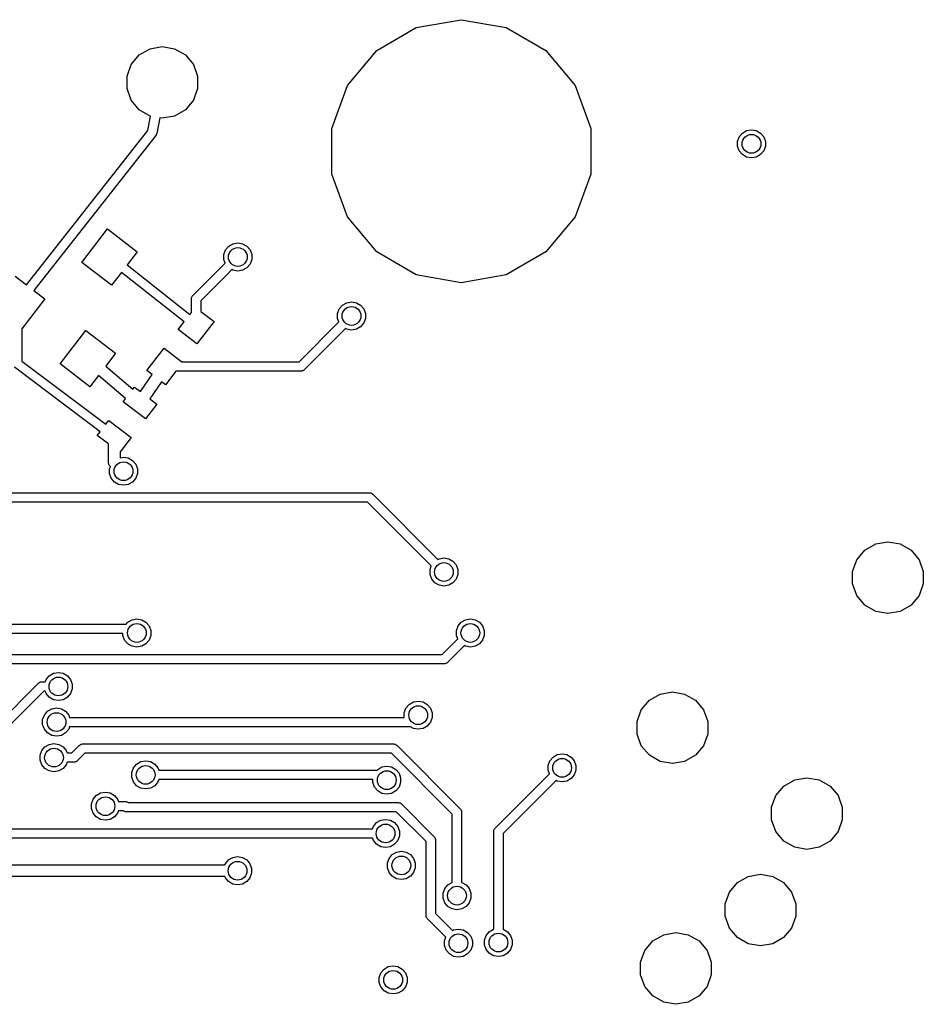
# Model space of a CAD drawing. Extents: x 85.4 to 167.1, y -165.3 to -88.8.
# Tile 12 of 12: x 144 to 163.3, y -118 to -97. Entities that reach past the tile are written whole.
import ezdxf

# ---------------------------------------------------------------- set-up
doc = ezdxf.new("R2010")
doc.units = 0
doc.header["$MEASUREMENT"] = 0
doc.layers.add('BLACK', color=7, linetype='CONTINUOUS')

msp = doc.modelspace()

# ---------------------------------------------------------------- linework, layer by layer
at = {"layer": 'Black'}
for p, q in [((152.473, -97.2042), (153.432, -97.035)), ((153.432, -97.035), (154.392, -97.2042)), ((151.63, -97.6912), (152.473, -97.2042)), ((154.392, -97.2042), (155.235, -97.6912)), ((146.795, -97.6528), (147.057, -97.6067)), ((147.057, -97.6067), (147.319, -97.6528)), ((146.395, -97.9891), (146.565, -97.7856)), ((146.565, -97.7856), (146.795, -97.6528)), ((147.319, -97.6528), (147.549, -97.7856)), ((147.549, -97.7856), (147.719, -97.9891)), ((151.003, -98.4373), (151.63, -97.6912)), ((155.235, -97.6912), (155.861, -98.4373)), ((146.304, -98.2387), (146.395, -97.9891)), ((147.719, -97.9891), (147.81, -98.2387)), ((146.304, -98.5044), (146.304, -98.2387)), ((147.81, -98.2387), (147.81, -98.5044)), ((150.67, -99.3527), (151.003, -98.4373)), ((155.861, -98.4373), (156.194, -99.3527)), ((146.395, -98.754), (146.304, -98.5044)), ((147.81, -98.5044), (147.719, -98.754)), ((146.565, -98.9575), (146.395, -98.754)), ((147.719, -98.754), (147.549, -98.9575)), ((146.795, -99.0903), (146.565, -98.9575)), ((146.808, -99.0926), (146.795, -99.0903)), ((147.319, -99.0903), (147.057, -99.1365)), ((147.549, -98.9575), (147.319, -99.0903)), ((146.745, -99.4003), (146.808, -99.0926)), ((147.005, -99.1273), (146.937, -99.4634)), ((147.057, -99.1365), (147.005, -99.1273)), ((144.159, -102.689), (146.745, -99.4003)), ((146.917, -99.5053), (144.318, -102.811)), ((146.92, -99.5001), (146.917, -99.5053)), ((146.924, -99.4957), (146.92, -99.5001)), ((146.928, -99.4849), (146.924, -99.4957)), ((146.934, -99.4746), (146.928, -99.4849)), ((146.937, -99.4634), (146.934, -99.4689)), ((146.934, -99.4689), (146.934, -99.4746)), ((150.67, -100.327), (150.67, -99.3527)), ((156.194, -99.3527), (156.194, -100.327)), ((159.359, -99.5316), (159.426, -99.4515)), ((159.426, -99.4515), (159.517, -99.3992)), ((159.517, -99.3992), (159.62, -99.3811)), ((159.62, -99.3811), (159.723, -99.3992)), ((159.723, -99.3992), (159.813, -99.4515)), ((159.813, -99.4515), (159.881, -99.5316)), ((159.323, -99.6299), (159.359, -99.5316)), ((159.323, -99.7345), (159.323, -99.6299)), ((159.881, -99.5316), (159.916, -99.6299)), ((159.916, -99.6299), (159.916, -99.7345)), ((159.359, -99.8328), (159.323, -99.7345)), ((159.426, -99.9129), (159.359, -99.8328)), ((159.517, -99.9652), (159.426, -99.9129)), ((159.813, -99.9129), (159.723, -99.9652)), ((159.881, -99.8328), (159.813, -99.9129)), ((159.916, -99.7345), (159.881, -99.8328)), ((159.62, -99.9834), (159.517, -99.9652)), ((159.723, -99.9652), (159.62, -99.9834)), ((151.003, -101.242), (150.67, -100.327)), ((156.194, -100.327), (155.861, -101.242)), ((151.63, -101.988), (151.003, -101.242)), ((155.861, -101.242), (155.235, -101.988)), ((145.34, -102.209), (145.888, -101.495)), ((145.888, -101.495), (146.523, -101.982)), ((148.473, -101.865), (148.564, -101.812)), ((148.564, -101.812), (148.667, -101.794)), ((148.667, -101.794), (148.77, -101.812)), ((148.77, -101.812), (148.861, -101.865)), ((146.523, -101.982), (146.306, -102.264)), ((148.37, -102.043), (148.406, -101.945)), ((148.406, -101.945), (148.473, -101.865)), ((148.861, -101.865), (148.928, -101.945)), ((148.928, -101.945), (148.964, -102.043)), ((152.473, -102.475), (151.63, -101.988)), ((155.235, -101.988), (154.392, -102.475)), ((145.975, -102.696), (145.34, -102.209)), ((148.296, -102.324), (148.398, -102.223)), ((148.37, -102.147), (148.37, -102.043)), ((148.398, -102.223), (148.37, -102.147)), ((148.964, -102.147), (148.928, -102.246)), ((148.964, -102.043), (148.964, -102.147)), ((146.184, -102.423), (145.975, -102.696)), ((147.521, -103.48), (146.184, -102.423)), ((146.306, -102.264), (147.643, -103.322)), ((147.707, -102.914), (148.296, -102.324)), ((148.296, -102.324), (148.296, -102.324)), ((148.54, -102.364), (148.438, -102.466)), ((148.564, -102.378), (148.54, -102.364)), ((148.667, -102.396), (148.564, -102.378)), ((148.77, -102.378), (148.667, -102.396)), ((148.861, -102.326), (148.77, -102.378)), ((148.928, -102.246), (148.861, -102.326)), ((143.917, -102.503), (144.159, -102.689)), ((148.438, -102.466), (147.878, -103.026)), ((148.438, -102.466), (148.438, -102.466)), ((153.432, -102.644), (152.473, -102.475)), ((154.392, -102.475), (153.432, -102.644)), ((144.318, -102.811), (144.552, -102.99)), ((144.552, -102.99), (144.062, -103.629)), ((147.678, -102.976), (147.682, -102.963)), ((147.679, -102.98), (147.678, -102.976)), ((147.678, -102.984), (147.679, -102.98)), ((147.678, -103.276), (147.678, -102.984)), ((147.682, -102.963), (147.684, -102.95)), ((147.684, -102.95), (147.686, -102.946)), ((147.686, -102.946), (147.687, -102.942)), ((147.687, -102.942), (147.695, -102.931)), ((147.695, -102.931), (147.701, -102.92)), ((147.701, -102.92), (147.705, -102.917)), ((147.705, -102.917), (147.707, -102.914)), ((147.878, -103.026), (147.878, -103.255)), ((150.897, -103.121), (150.988, -103.069)), ((150.988, -103.069), (151.091, -103.051)), ((151.091, -103.051), (151.194, -103.069)), ((151.194, -103.069), (151.285, -103.121)), ((147.643, -103.322), (147.678, -103.276)), ((147.878, -103.255), (148.159, -103.47)), ((150.794, -103.3), (150.83, -103.201)), ((150.83, -103.201), (150.897, -103.121)), ((151.285, -103.121), (151.352, -103.201)), ((151.352, -103.201), (151.388, -103.3)), ((147.397, -103.642), (147.521, -103.48)), ((148.159, -103.47), (147.794, -103.946)), ((149.972, -104.329), (150.822, -103.48)), ((150.794, -103.404), (150.794, -103.3)), ((150.822, -103.48), (150.794, -103.404)), ((151.388, -103.404), (151.352, -103.502)), ((151.388, -103.3), (151.388, -103.404)), ((144.062, -103.629), (144.063, -104.316)), ((144.876, -104.374), (145.424, -103.66)), ((145.424, -103.66), (146.059, -104.147)), ((147.794, -103.946), (147.397, -103.642)), ((150.963, -103.621), (150.085, -104.5)), ((150.988, -103.635), (150.963, -103.621)), ((151.091, -103.653), (150.988, -103.635)), ((151.194, -103.635), (151.091, -103.653)), ((151.285, -103.583), (151.194, -103.635)), ((151.352, -103.502), (151.285, -103.583)), ((146.727, -104.515), (147.093, -104.039)), ((147.093, -104.039), (147.471, -104.329)), ((144.063, -104.316), (145.852, -105.662)), ((146.059, -104.147), (145.849, -104.421)), ((147.471, -104.329), (149.972, -104.329)), ((145.731, -105.821), (143.903, -104.446)), ((145.511, -104.861), (144.876, -104.374)), ((145.849, -104.421), (146.427, -104.914)), ((146.84, -104.601), (146.727, -104.515)), ((147.347, -104.529), (147.124, -104.819)), ((150.014, -104.529), (147.347, -104.529)), ((150.018, -104.528), (150.014, -104.529)), ((150.023, -104.529), (150.018, -104.528)), ((150.035, -104.525), (150.023, -104.529)), ((150.048, -104.523), (150.035, -104.525)), ((150.052, -104.521), (150.048, -104.523)), ((150.056, -104.52), (150.052, -104.521)), ((150.067, -104.512), (150.056, -104.52)), ((150.078, -104.506), (150.067, -104.512)), ((150.081, -104.502), (150.078, -104.506)), ((150.085, -104.5), (150.081, -104.502)), ((145.696, -104.619), (145.511, -104.861)), ((146.274, -105.112), (145.696, -104.619)), ((146.592, -104.966), (146.84, -104.601)), ((147.039, -104.754), (146.791, -105.118)), ((147.124, -104.819), (147.039, -104.754)), ((146.427, -104.914), (146.463, -104.867)), ((146.463, -104.867), (146.592, -104.966)), ((146.219, -105.184), (146.274, -105.112)), ((146.791, -105.118), (146.939, -105.232)), ((146.695, -105.549), (146.219, -105.184)), ((146.939, -105.232), (146.695, -105.549)), ((145.852, -105.662), (145.915, -105.581)), ((145.915, -105.581), (146.391, -105.946)), ((145.671, -105.898), (145.731, -105.821)), ((145.906, -106.078), (145.671, -105.898)), ((146.391, -105.946), (146.156, -106.252)), ((145.906, -106.464), (145.906, -106.078)), ((146.156, -106.252), (146.156, -106.374)), ((146.156, -106.374), (146.229, -106.361)), ((146.229, -106.361), (146.332, -106.379)), ((146.332, -106.379), (146.423, -106.431)), ((146.423, -106.431), (146.49, -106.512)), ((145.907, -106.47), (145.906, -106.464)), ((145.907, -106.475), (145.907, -106.47)), ((145.911, -106.491), (145.907, -106.475)), ((145.914, -106.507), (145.911, -106.491)), ((145.917, -106.512), (145.914, -106.507)), ((145.918, -106.517), (145.917, -106.512)), ((145.927, -106.531), (145.918, -106.517)), ((145.935, -106.545), (145.927, -106.531)), ((145.932, -106.61), (145.95, -106.56)), ((145.932, -106.714), (145.932, -106.61)), ((145.94, -106.548), (145.935, -106.545)), ((145.943, -106.553), (145.94, -106.548)), ((145.95, -106.56), (145.943, -106.553)), ((146.49, -106.512), (146.526, -106.61)), ((146.526, -106.61), (146.526, -106.714)), ((145.968, -106.813), (145.932, -106.714)), ((146.035, -106.893), (145.968, -106.813)), ((146.49, -106.813), (146.423, -106.893)), ((146.526, -106.714), (146.49, -106.813)), ((146.126, -106.945), (146.035, -106.893)), ((146.229, -106.963), (146.126, -106.945)), ((146.332, -106.945), (146.229, -106.963)), ((146.423, -106.893), (146.332, -106.945)), ((137.961, -107.122), (151.473, -107.122)), ((151.473, -107.122), (151.477, -107.123)), ((151.477, -107.123), (151.481, -107.123)), ((151.481, -107.123), (151.494, -107.126)), ((151.494, -107.126), (151.507, -107.128)), ((151.507, -107.128), (151.511, -107.13)), ((151.511, -107.13), (151.515, -107.131)), ((151.515, -107.131), (151.526, -107.139)), ((151.526, -107.139), (151.537, -107.146)), ((151.537, -107.146), (151.54, -107.149)), ((151.54, -107.149), (151.543, -107.151)), ((151.543, -107.151), (152.934, -108.542)), ((151.431, -107.322), (137.919, -107.322)), ((152.792, -108.683), (151.431, -107.322)), ((162.039, -108.347), (162.269, -108.214)), ((162.269, -108.214), (162.531, -108.168)), ((162.531, -108.168), (162.792, -108.214)), ((162.792, -108.214), (163.022, -108.347)), ((152.934, -108.542), (152.959, -108.528)), ((152.959, -108.528), (153.062, -108.51)), ((153.062, -108.51), (153.165, -108.528)), ((153.165, -108.528), (153.255, -108.58)), ((161.868, -108.55), (162.039, -108.347)), ((163.022, -108.347), (163.193, -108.55)), ((152.765, -108.759), (152.792, -108.683)), ((153.255, -108.58), (153.322, -108.66)), ((153.322, -108.66), (153.358, -108.759)), ((161.777, -108.8), (161.868, -108.55)), ((163.193, -108.55), (163.284, -108.8)), ((152.765, -108.863), (152.765, -108.759)), ((152.801, -108.962), (152.765, -108.863)), ((153.358, -108.863), (153.322, -108.962)), ((153.358, -108.759), (153.358, -108.863)), ((161.777, -109.066), (161.777, -108.8)), ((163.284, -108.8), (163.284, -109.066)), ((152.868, -109.042), (152.801, -108.962)), ((152.959, -109.094), (152.868, -109.042)), ((153.062, -109.112), (152.959, -109.094)), ((153.165, -109.094), (153.062, -109.112)), ((153.255, -109.042), (153.165, -109.094)), ((153.322, -108.962), (153.255, -109.042)), ((161.868, -109.315), (161.777, -109.066)), ((163.284, -109.066), (163.193, -109.315)), ((162.039, -109.519), (161.868, -109.315)), ((163.193, -109.315), (163.022, -109.519)), ((162.269, -109.652), (162.039, -109.519)), ((163.022, -109.519), (162.792, -109.652)), ((162.531, -109.698), (162.269, -109.652)), ((162.792, -109.652), (162.531, -109.698)), ((143.506, -109.925), (146.283, -109.925)), ((146.283, -109.925), (146.32, -109.881)), ((146.32, -109.881), (146.411, -109.828)), ((146.411, -109.828), (146.514, -109.81)), ((146.514, -109.81), (146.617, -109.828)), ((146.617, -109.828), (146.708, -109.881)), ((146.708, -109.881), (146.775, -109.961)), ((146.775, -109.961), (146.811, -110.059)), ((153.329, -110.059), (153.365, -109.961)), ((153.365, -109.961), (153.432, -109.881)), ((153.432, -109.881), (153.522, -109.828)), ((153.522, -109.828), (153.625, -109.81)), ((153.625, -109.81), (153.728, -109.828)), ((153.728, -109.828), (153.819, -109.881)), ((153.819, -109.881), (153.886, -109.961)), ((153.886, -109.961), (153.922, -110.059)), ((146.217, -110.125), (143.506, -110.125)), ((146.217, -110.164), (146.217, -110.125)), ((146.253, -110.262), (146.217, -110.164)), ((146.811, -110.164), (146.775, -110.262)), ((146.811, -110.059), (146.811, -110.164)), ((153.329, -110.164), (153.329, -110.059)), ((153.356, -110.239), (153.329, -110.164)), ((153.922, -110.164), (153.886, -110.262)), ((153.922, -110.059), (153.922, -110.164)), ((146.32, -110.342), (146.253, -110.262)), ((146.411, -110.394), (146.32, -110.342)), ((146.514, -110.412), (146.411, -110.394)), ((146.617, -110.394), (146.514, -110.412)), ((146.708, -110.342), (146.617, -110.394)), ((146.775, -110.262), (146.708, -110.342)), ((153.024, -110.571), (153.255, -110.341)), ((153.255, -110.341), (153.356, -110.239)), ((153.255, -110.341), (153.255, -110.341)), ((153.498, -110.38), (153.396, -110.482)), ((153.522, -110.394), (153.498, -110.38)), ((153.625, -110.413), (153.522, -110.394)), ((153.728, -110.394), (153.625, -110.413)), ((153.819, -110.342), (153.728, -110.394)), ((153.886, -110.262), (153.819, -110.342)), ((142.915, -110.571), (153.024, -110.571)), ((153.396, -110.482), (153.136, -110.742)), ((153.396, -110.482), (153.396, -110.482)), ((153.066, -110.771), (142.783, -110.771)), ((153.07, -110.771), (153.066, -110.771)), ((153.074, -110.771), (153.07, -110.771)), ((153.087, -110.768), (153.074, -110.771)), ((153.1, -110.765), (153.087, -110.768)), ((153.104, -110.763), (153.1, -110.765)), ((153.108, -110.762), (153.104, -110.763)), ((153.119, -110.754), (153.108, -110.762)), ((153.13, -110.748), (153.119, -110.754)), ((153.133, -110.745), (153.13, -110.748)), ((153.136, -110.742), (153.133, -110.745)), ((144.58, -111.102), (144.647, -111.022)), ((144.647, -111.022), (144.738, -110.969)), ((144.738, -110.969), (144.841, -110.951)), ((144.841, -110.951), (144.944, -110.969)), ((144.944, -110.969), (145.035, -111.022)), ((145.035, -111.022), (145.102, -111.102)), ((143.227, -112.372), (144.418, -111.182)), ((144.418, -111.182), (144.421, -111.179)), ((144.421, -111.179), (144.424, -111.176)), ((144.424, -111.176), (144.436, -111.169)), ((144.436, -111.169), (144.446, -111.162)), ((144.446, -111.162), (144.451, -111.161)), ((144.451, -111.161), (144.454, -111.158)), ((144.454, -111.158), (144.467, -111.156)), ((144.467, -111.156), (144.48, -111.153)), ((144.48, -111.153), (144.484, -111.153)), ((144.484, -111.153), (144.489, -111.152)), ((144.489, -111.152), (144.562, -111.152)), ((144.562, -111.152), (144.58, -111.102)), ((145.102, -111.102), (145.138, -111.2)), ((145.138, -111.2), (145.138, -111.305)), ((144.53, -111.352), (143.369, -112.513)), ((144.562, -111.352), (144.53, -111.352)), ((144.58, -111.403), (144.562, -111.352)), ((144.647, -111.483), (144.58, -111.403)), ((145.102, -111.403), (145.035, -111.483)), ((145.138, -111.305), (145.102, -111.403)), ((157.442, -111.547), (157.672, -111.415)), ((157.672, -111.415), (157.933, -111.368)), ((157.933, -111.368), (158.195, -111.415)), ((158.195, -111.415), (158.425, -111.547)), ((144.738, -111.535), (144.647, -111.483)), ((144.841, -111.554), (144.738, -111.535)), ((144.944, -111.535), (144.841, -111.554)), ((145.035, -111.483), (144.944, -111.535)), ((152.252, -111.713), (152.319, -111.633)), ((152.319, -111.633), (152.41, -111.581)), ((152.41, -111.581), (152.513, -111.563)), ((152.513, -111.563), (152.616, -111.581)), ((152.616, -111.581), (152.707, -111.633)), ((152.707, -111.633), (152.774, -111.713)), ((157.271, -111.751), (157.442, -111.547)), ((158.425, -111.547), (158.596, -111.751)), ((144.505, -111.959), (144.541, -111.861)), ((144.541, -111.861), (144.608, -111.781)), ((144.608, -111.781), (144.698, -111.728)), ((144.698, -111.728), (144.801, -111.71)), ((144.801, -111.71), (144.904, -111.728)), ((144.904, -111.728), (144.995, -111.781)), ((144.995, -111.781), (145.062, -111.861)), ((145.062, -111.861), (145.081, -111.911)), ((152.216, -111.812), (152.252, -111.713)), ((152.216, -111.911), (152.216, -111.812)), ((152.774, -111.713), (152.809, -111.812)), ((152.809, -111.812), (152.809, -111.916)), ((157.18, -112), (157.271, -111.751)), ((158.596, -111.751), (158.687, -112)), ((144.505, -112.064), (144.505, -111.959)), ((144.541, -112.162), (144.505, -112.064)), ((145.081, -111.911), (152.216, -111.911)), ((152.707, -112.095), (152.616, -112.147)), ((152.774, -112.015), (152.707, -112.095)), ((152.809, -111.916), (152.774, -112.015)), ((157.18, -112.266), (157.18, -112)), ((158.687, -112), (158.687, -112.266)), ((144.608, -112.242), (144.541, -112.162)), ((144.698, -112.294), (144.608, -112.242)), ((144.801, -112.313), (144.698, -112.294)), ((144.904, -112.294), (144.801, -112.313)), ((144.995, -112.242), (144.904, -112.294)), ((145.062, -112.162), (144.995, -112.242)), ((145.081, -112.111), (145.062, -112.162)), ((152.348, -112.111), (145.081, -112.111)), ((152.41, -112.147), (152.348, -112.111)), ((152.513, -112.165), (152.41, -112.147)), ((152.616, -112.147), (152.513, -112.165)), ((157.271, -112.516), (157.18, -112.266)), ((158.687, -112.266), (158.596, -112.516)), ((144.553, -112.539), (144.644, -112.486)), ((144.644, -112.486), (144.747, -112.468)), ((144.747, -112.468), (144.85, -112.486)), ((144.85, -112.486), (144.94, -112.539)), ((145.129, -112.669), (145.292, -112.506)), ((145.292, -112.506), (145.296, -112.504)), ((145.296, -112.504), (145.299, -112.501)), ((145.299, -112.501), (145.31, -112.494)), ((145.31, -112.494), (145.321, -112.486)), ((145.321, -112.486), (145.325, -112.485)), ((145.325, -112.485), (145.329, -112.483)), ((145.329, -112.483), (145.342, -112.481)), ((145.342, -112.481), (145.354, -112.477)), ((145.354, -112.477), (145.359, -112.478)), ((145.359, -112.478), (145.363, -112.477)), ((145.363, -112.477), (151.985, -112.477)), ((151.985, -112.477), (151.989, -112.478)), ((151.989, -112.478), (151.993, -112.477)), ((151.993, -112.477), (152.006, -112.481)), ((152.006, -112.481), (152.019, -112.483)), ((152.019, -112.483), (152.023, -112.485)), ((152.023, -112.485), (152.027, -112.486)), ((152.027, -112.486), (152.038, -112.494)), ((152.038, -112.494), (152.049, -112.501)), ((152.049, -112.501), (152.052, -112.504)), ((152.052, -112.504), (152.055, -112.506)), ((152.055, -112.506), (153.41, -113.861)), ((157.442, -112.719), (157.271, -112.516)), ((158.596, -112.516), (158.425, -112.719)), ((144.45, -112.717), (144.486, -112.619)), ((144.45, -112.822), (144.45, -112.717)), ((144.486, -112.619), (144.553, -112.539)), ((144.94, -112.539), (145.007, -112.619)), ((145.007, -112.619), (145.026, -112.669)), ((145.026, -112.669), (145.129, -112.669)), ((145.405, -112.677), (145.242, -112.84)), ((151.943, -112.677), (145.405, -112.677)), ((153.24, -113.974), (151.943, -112.677)), ((155.388, -112.756), (155.478, -112.704)), ((155.478, -112.704), (155.581, -112.686)), ((155.581, -112.686), (155.684, -112.704)), ((155.684, -112.704), (155.775, -112.756)), ((157.672, -112.852), (157.442, -112.719)), ((158.425, -112.719), (158.195, -112.852)), ((144.486, -112.92), (144.45, -112.822)), ((144.553, -113), (144.486, -112.92)), ((145.007, -112.92), (144.94, -113)), ((145.026, -112.869), (145.007, -112.92)), ((145.171, -112.869), (145.026, -112.869)), ((145.175, -112.869), (145.171, -112.869)), ((145.18, -112.869), (145.175, -112.869)), ((145.192, -112.866), (145.18, -112.869)), ((145.205, -112.863), (145.192, -112.866)), ((145.209, -112.861), (145.205, -112.863)), ((145.213, -112.86), (145.209, -112.861)), ((145.224, -112.853), (145.213, -112.86)), ((145.235, -112.846), (145.224, -112.853)), ((145.238, -112.843), (145.235, -112.846)), ((145.242, -112.84), (145.238, -112.843)), ((146.441, -112.987), (146.508, -112.906)), ((146.508, -112.906), (146.599, -112.854)), ((146.599, -112.854), (146.702, -112.836)), ((146.702, -112.836), (146.805, -112.854)), ((146.805, -112.854), (146.895, -112.906)), ((146.895, -112.906), (146.962, -112.987)), ((155.285, -112.934), (155.32, -112.836)), ((155.285, -113.039), (155.285, -112.934)), ((155.32, -112.836), (155.388, -112.756)), ((155.775, -112.756), (155.842, -112.836)), ((155.842, -112.836), (155.878, -112.934)), ((155.878, -112.934), (155.878, -113.039)), ((157.933, -112.898), (157.672, -112.852)), ((158.195, -112.852), (157.933, -112.898)), ((144.644, -113.052), (144.553, -113)), ((144.747, -113.071), (144.644, -113.052)), ((144.85, -113.052), (144.747, -113.071)), ((144.94, -113), (144.85, -113.052)), ((146.405, -113.085), (146.441, -112.987)), ((146.405, -113.189), (146.405, -113.085)), ((146.962, -112.987), (146.981, -113.037)), ((146.981, -113.037), (151.634, -113.037)), ((151.634, -113.037), (151.649, -113.019)), ((151.649, -113.019), (151.74, -112.967)), ((151.74, -112.967), (151.843, -112.949)), ((151.843, -112.949), (151.946, -112.967)), ((151.946, -112.967), (152.036, -113.019)), ((152.036, -113.019), (152.104, -113.099)), ((152.104, -113.099), (152.139, -113.198)), ((154.153, -114.274), (155.312, -113.114)), ((155.312, -113.114), (155.285, -113.039)), ((155.842, -113.137), (155.775, -113.217)), ((155.878, -113.039), (155.842, -113.137)), ((146.441, -113.288), (146.405, -113.189)), ((146.508, -113.368), (146.441, -113.288)), ((146.962, -113.288), (146.895, -113.368)), ((146.981, -113.237), (146.962, -113.288)), ((151.546, -113.237), (146.981, -113.237)), ((151.546, -113.302), (151.546, -113.237)), ((151.582, -113.4), (151.546, -113.302)), ((152.139, -113.302), (152.104, -113.4)), ((152.139, -113.198), (152.139, -113.302)), ((155.454, -113.256), (154.323, -114.386)), ((155.478, -113.27), (155.454, -113.256)), ((155.581, -113.288), (155.478, -113.27)), ((155.684, -113.27), (155.581, -113.288)), ((155.775, -113.217), (155.684, -113.27)), ((160.312, -113.376), (160.542, -113.243)), ((160.542, -113.243), (160.803, -113.197)), ((160.803, -113.197), (161.065, -113.243)), ((161.065, -113.243), (161.295, -113.376)), ((145.582, -113.654), (145.649, -113.574)), ((145.649, -113.574), (145.74, -113.522)), ((145.74, -113.522), (145.843, -113.503)), ((145.843, -113.503), (145.946, -113.522)), ((145.946, -113.522), (146.036, -113.574)), ((146.036, -113.574), (146.104, -113.654)), ((146.599, -113.42), (146.508, -113.368)), ((146.702, -113.438), (146.599, -113.42)), ((146.805, -113.42), (146.702, -113.438)), ((146.895, -113.368), (146.805, -113.42)), ((151.649, -113.48), (151.582, -113.4)), ((151.74, -113.533), (151.649, -113.48)), ((151.843, -113.551), (151.74, -113.533)), ((151.946, -113.533), (151.843, -113.551)), ((152.036, -113.48), (151.946, -113.533)), ((152.104, -113.4), (152.036, -113.48)), ((160.141, -113.58), (160.312, -113.376)), ((161.295, -113.376), (161.466, -113.58)), ((145.546, -113.752), (145.582, -113.654)), ((145.546, -113.857), (145.546, -113.752)), ((146.104, -113.654), (146.122, -113.705)), ((146.122, -113.705), (146.267, -113.705)), ((146.267, -113.705), (146.271, -113.705)), ((146.271, -113.705), (146.276, -113.705)), ((146.276, -113.705), (146.288, -113.708)), ((146.288, -113.708), (146.301, -113.711)), ((146.301, -113.711), (146.305, -113.713)), ((146.305, -113.713), (146.309, -113.714)), ((146.309, -113.714), (146.32, -113.721)), ((146.32, -113.721), (146.329, -113.726)), ((146.329, -113.726), (152.086, -113.726)), ((152.086, -113.726), (152.091, -113.727)), ((152.091, -113.727), (152.095, -113.727)), ((152.095, -113.727), (152.108, -113.73)), ((152.108, -113.73), (152.121, -113.732)), ((152.121, -113.732), (152.124, -113.735)), ((152.124, -113.735), (152.129, -113.736)), ((152.129, -113.736), (152.139, -113.743)), ((152.139, -113.743), (152.151, -113.75)), ((152.151, -113.75), (152.153, -113.753)), ((152.153, -113.753), (152.157, -113.756)), ((152.157, -113.756), (152.85, -114.449)), ((160.05, -113.829), (160.141, -113.58)), ((161.466, -113.58), (161.557, -113.829)), ((145.582, -113.955), (145.546, -113.857)), ((145.649, -114.035), (145.582, -113.955)), ((146.104, -113.955), (146.036, -114.035)), ((146.122, -113.905), (146.104, -113.955)), ((146.227, -113.905), (146.122, -113.905)), ((146.236, -113.91), (146.227, -113.905)), ((146.247, -113.917), (146.236, -113.91)), ((146.251, -113.918), (146.247, -113.917)), ((146.255, -113.92), (146.251, -113.918)), ((146.268, -113.923), (146.255, -113.92)), ((146.28, -113.926), (146.268, -113.923)), ((146.285, -113.926), (146.28, -113.926)), ((146.289, -113.926), (146.285, -113.926)), ((152.045, -113.926), (146.289, -113.926)), ((152.68, -114.561), (152.045, -113.926)), ((153.24, -115.288), (153.24, -113.974)), ((153.41, -113.861), (153.413, -113.865)), ((153.413, -113.865), (153.416, -113.868)), ((153.416, -113.868), (153.423, -113.879)), ((153.423, -113.879), (153.43, -113.89)), ((153.43, -113.89), (153.431, -113.894)), ((153.431, -113.894), (153.434, -113.898)), ((153.434, -113.898), (153.436, -113.911)), ((153.436, -113.911), (153.439, -113.923)), ((153.439, -113.923), (153.439, -113.928)), ((153.439, -113.928), (153.44, -113.932)), ((153.44, -113.932), (153.44, -115.288)), ((160.05, -114.095), (160.05, -113.829)), ((161.557, -113.829), (161.557, -114.095)), ((145.74, -114.088), (145.649, -114.035)), ((145.843, -114.106), (145.74, -114.088)), ((145.946, -114.088), (145.843, -114.106)), ((146.036, -114.035), (145.946, -114.088)), ((151.557, -114.236), (151.624, -114.156)), ((151.624, -114.156), (151.715, -114.103)), ((151.715, -114.103), (151.818, -114.085)), ((151.818, -114.085), (151.921, -114.103)), ((151.921, -114.103), (152.011, -114.156)), ((152.011, -114.156), (152.078, -114.236)), ((160.141, -114.345), (160.05, -114.095)), ((161.557, -114.095), (161.466, -114.345)), ((143.577, -114.286), (151.393, -114.286)), ((151.393, -114.286), (151.538, -114.286)), ((151.538, -114.286), (151.557, -114.236)), ((152.078, -114.236), (152.114, -114.334)), ((152.114, -114.334), (152.114, -114.439)), ((154.123, -114.345), (154.124, -114.34)), ((154.123, -116.287), (154.123, -114.345)), ((154.124, -114.336), (154.127, -114.323)), ((154.124, -114.34), (154.124, -114.336)), ((154.127, -114.323), (154.129, -114.31)), ((154.129, -114.31), (154.132, -114.307)), ((154.132, -114.307), (154.133, -114.302)), ((154.133, -114.302), (154.14, -114.292)), ((154.14, -114.292), (154.147, -114.28)), ((154.147, -114.28), (154.15, -114.277)), ((154.15, -114.277), (154.153, -114.274)), ((154.323, -114.386), (154.323, -116.287)), ((160.312, -114.548), (160.141, -114.345)), ((161.466, -114.345), (161.295, -114.548)), ((151.393, -114.486), (143.536, -114.486)), ((151.538, -114.486), (151.393, -114.486)), ((151.557, -114.537), (151.538, -114.486)), ((151.624, -114.617), (151.557, -114.537)), ((151.715, -114.669), (151.624, -114.617)), ((152.011, -114.617), (151.921, -114.669)), ((152.078, -114.537), (152.011, -114.617)), ((152.114, -114.439), (152.078, -114.537)), ((152.68, -116.134), (152.68, -114.561)), ((152.85, -114.449), (152.853, -114.453)), ((152.853, -114.453), (152.856, -114.455)), ((152.856, -114.455), (152.863, -114.467)), ((152.863, -114.467), (152.87, -114.477)), ((152.87, -114.477), (152.871, -114.482)), ((152.871, -114.482), (152.874, -114.486)), ((152.874, -114.486), (152.876, -114.498)), ((152.876, -114.498), (152.879, -114.511)), ((152.879, -114.511), (152.879, -114.515)), ((152.879, -114.515), (152.88, -114.52)), ((152.88, -114.52), (152.88, -116.092)), ((160.542, -114.681), (160.312, -114.548)), ((161.295, -114.548), (161.065, -114.681)), ((151.818, -114.688), (151.715, -114.669)), ((151.921, -114.669), (151.818, -114.688)), ((151.893, -114.917), (151.961, -114.837)), ((151.961, -114.837), (152.051, -114.785)), ((152.051, -114.785), (152.154, -114.767)), ((152.154, -114.767), (152.257, -114.785)), ((152.257, -114.785), (152.348, -114.837)), ((152.348, -114.837), (152.415, -114.917)), ((160.803, -114.727), (160.542, -114.681)), ((161.065, -114.681), (160.803, -114.727)), ((148.392, -115.056), (148.401, -115.031)), ((148.401, -115.031), (148.469, -114.951)), ((148.469, -114.951), (148.559, -114.898)), ((148.559, -114.898), (148.662, -114.88)), ((148.662, -114.88), (148.765, -114.898)), ((148.765, -114.898), (148.856, -114.951)), ((148.856, -114.951), (148.923, -115.031)), ((148.923, -115.031), (148.959, -115.129)), ((151.858, -115.015), (151.893, -114.917)), ((151.858, -115.12), (151.858, -115.015)), ((152.415, -114.917), (152.451, -115.015)), ((152.451, -115.015), (152.451, -115.12)), ((142.069, -115.056), (148.238, -115.056)), ((148.238, -115.056), (148.392, -115.056)), ((148.959, -115.234), (148.923, -115.332)), ((148.959, -115.129), (148.959, -115.234)), ((151.893, -115.218), (151.858, -115.12)), ((151.961, -115.298), (151.893, -115.218)), ((152.415, -115.218), (152.348, -115.298)), ((152.451, -115.12), (152.415, -115.218)), ((159.551, -115.301), (159.813, -115.255)), ((159.813, -115.255), (160.075, -115.301)), ((148.238, -115.306), (142.018, -115.306)), ((148.392, -115.306), (148.238, -115.306)), ((148.401, -115.332), (148.392, -115.306)), ((148.469, -115.412), (148.401, -115.332)), ((148.559, -115.464), (148.469, -115.412)), ((148.662, -115.482), (148.559, -115.464)), ((148.765, -115.464), (148.662, -115.482)), ((148.856, -115.412), (148.765, -115.464)), ((148.923, -115.332), (148.856, -115.412)), ((152.051, -115.351), (151.961, -115.298)), ((152.154, -115.369), (152.051, -115.351)), ((152.257, -115.351), (152.154, -115.369)), ((152.348, -115.298), (152.257, -115.351)), ((153.146, -115.481), (153.237, -115.429)), ((153.237, -115.429), (153.24, -115.428)), ((153.24, -115.428), (153.24, -115.288)), ((153.44, -115.288), (153.44, -115.428)), ((153.44, -115.428), (153.443, -115.429)), ((153.443, -115.429), (153.533, -115.481)), ((159.15, -115.637), (159.321, -115.434)), ((159.321, -115.434), (159.551, -115.301)), ((160.075, -115.301), (160.305, -115.434)), ((160.305, -115.434), (160.475, -115.637)), ((153.043, -115.66), (153.079, -115.561)), ((153.043, -115.764), (153.043, -115.66)), ((153.079, -115.561), (153.146, -115.481)), ((153.533, -115.481), (153.6, -115.561)), ((153.6, -115.561), (153.636, -115.66)), ((153.636, -115.66), (153.636, -115.764)), ((159.06, -115.887), (159.15, -115.637)), ((160.475, -115.637), (160.566, -115.887)), ((153.079, -115.862), (153.043, -115.764)), ((153.146, -115.943), (153.079, -115.862)), ((153.6, -115.862), (153.533, -115.943)), ((153.636, -115.764), (153.6, -115.862)), ((152.88, -116.092), (153.142, -116.355)), ((153.237, -115.995), (153.146, -115.943)), ((153.34, -116.013), (153.237, -115.995)), ((153.443, -115.995), (153.34, -116.013)), ((153.533, -115.943), (153.443, -115.995)), ((159.06, -116.152), (159.06, -115.887)), ((160.566, -115.887), (160.566, -116.152)), ((152.68, -116.138), (152.68, -116.134)), ((152.68, -116.143), (152.68, -116.138)), ((152.683, -116.155), (152.68, -116.143)), ((152.686, -116.168), (152.683, -116.155)), ((152.688, -116.172), (152.686, -116.168)), ((152.689, -116.176), (152.688, -116.172)), ((152.697, -116.187), (152.689, -116.176)), ((152.703, -116.198), (152.697, -116.187)), ((152.706, -116.201), (152.703, -116.198)), ((152.709, -116.205), (152.706, -116.201)), ((153.001, -116.496), (152.709, -116.205)), ((154.123, -116.428), (154.123, -116.287)), ((154.323, -116.287), (154.323, -116.428)), ((159.15, -116.402), (159.06, -116.152)), ((160.566, -116.152), (160.475, -116.402)), ((153.102, -116.598), (153.001, -116.496)), ((153.001, -116.496), (153.001, -116.496)), ((153.142, -116.355), (153.142, -116.355)), ((153.142, -116.355), (153.244, -116.457)), ((153.244, -116.457), (153.268, -116.443)), ((153.268, -116.443), (153.371, -116.424)), ((153.371, -116.424), (153.474, -116.443)), ((153.474, -116.443), (153.565, -116.495)), ((153.565, -116.495), (153.632, -116.575)), ((153.963, -116.561), (154.03, -116.481)), ((154.03, -116.481), (154.12, -116.429)), ((154.12, -116.429), (154.123, -116.428)), ((154.323, -116.428), (154.326, -116.429)), ((154.326, -116.429), (154.417, -116.481)), ((154.417, -116.481), (154.484, -116.561)), ((157.748, -116.545), (158.009, -116.499)), ((158.009, -116.499), (158.271, -116.545)), ((159.321, -116.605), (159.15, -116.402)), ((160.475, -116.402), (160.305, -116.605)), ((153.075, -116.673), (153.102, -116.598)), ((153.075, -116.778), (153.075, -116.673)), ((153.632, -116.575), (153.668, -116.673)), ((153.668, -116.673), (153.668, -116.778)), ((153.927, -116.659), (153.963, -116.561)), ((153.927, -116.764), (153.927, -116.659)), ((154.484, -116.561), (154.52, -116.659)), ((154.52, -116.659), (154.52, -116.764)), ((157.347, -116.882), (157.518, -116.678)), ((157.518, -116.678), (157.748, -116.545)), ((158.271, -116.545), (158.501, -116.678)), ((158.501, -116.678), (158.672, -116.882)), ((159.551, -116.738), (159.321, -116.605)), ((160.305, -116.605), (160.075, -116.738)), ((153.111, -116.876), (153.075, -116.778)), ((153.178, -116.956), (153.111, -116.876)), ((153.632, -116.876), (153.565, -116.956)), ((153.668, -116.778), (153.632, -116.876)), ((153.963, -116.862), (153.927, -116.764)), ((154.03, -116.942), (153.963, -116.862)), ((154.484, -116.862), (154.417, -116.942)), ((154.52, -116.764), (154.484, -116.862)), ((157.256, -117.131), (157.347, -116.882)), ((158.672, -116.882), (158.763, -117.131)), ((159.813, -116.784), (159.551, -116.738)), ((160.075, -116.738), (159.813, -116.784)), ((153.268, -117.009), (153.178, -116.956)), ((153.371, -117.027), (153.268, -117.009)), ((153.474, -117.009), (153.371, -117.027)), ((153.565, -116.956), (153.474, -117.009)), ((154.12, -116.995), (154.03, -116.942)), ((154.223, -117.013), (154.12, -116.995)), ((154.326, -116.995), (154.223, -117.013)), ((154.417, -116.942), (154.326, -116.995)), ((157.256, -117.397), (157.256, -117.131)), ((158.763, -117.131), (158.763, -117.397)), ((151.718, -117.358), (151.785, -117.278)), ((151.785, -117.278), (151.876, -117.225)), ((151.876, -117.225), (151.979, -117.207)), ((151.979, -117.207), (152.082, -117.225)), ((152.082, -117.225), (152.172, -117.278)), ((152.172, -117.278), (152.239, -117.358)), ((151.682, -117.456), (151.718, -117.358)), ((151.682, -117.561), (151.682, -117.456)), ((151.718, -117.659), (151.682, -117.561)), ((152.239, -117.358), (152.275, -117.456)), ((152.275, -117.561), (152.239, -117.659)), ((152.275, -117.456), (152.275, -117.561)), ((157.347, -117.647), (157.256, -117.397)), ((158.763, -117.397), (158.672, -117.647)), ((151.785, -117.739), (151.718, -117.659)), ((151.876, -117.791), (151.785, -117.739)), ((152.172, -117.739), (152.082, -117.791)), ((152.239, -117.659), (152.172, -117.739)), ((157.518, -117.85), (157.347, -117.647)), ((158.672, -117.647), (158.501, -117.85)), ((151.979, -117.809), (151.876, -117.791)), ((152.082, -117.791), (151.979, -117.809)), ((157.748, -117.983), (157.518, -117.85)), ((158.009, -118.029), (157.748, -117.983)), ((158.271, -117.983), (158.009, -118.029)), ((158.501, -117.85), (158.271, -117.983))]:
    msp.add_line(p, q, dxfattribs=at)
for centre in [(159.62, -99.6822), (148.667, -102.095), (151.091, -103.352), (146.229, -106.662), (153.062, -108.811), (146.514, -110.111), (153.625, -110.111), (144.841, -111.252), (152.513, -111.864), (144.801, -112.011), (144.747, -112.769), (146.702, -113.137), (155.581, -112.987), (151.843, -113.25), (145.843, -113.805), (151.818, -114.386), (148.662, -115.181), (152.154, -115.068), (153.34, -115.712), (154.223, -116.712), (153.371, -116.726), (151.979, -117.508)]:
    msp.add_circle(centre, 0.2, dxfattribs=at)

doc.saveas('drawing.dxf')
